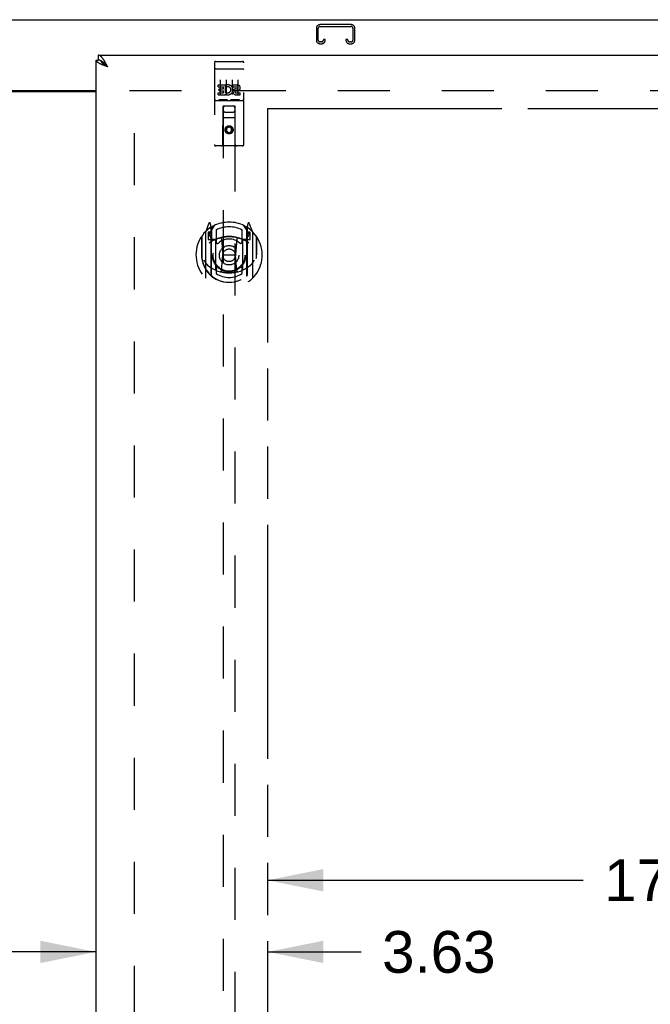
# Model space of a CAD drawing. Header units: inches. Extents: x 0 to 200, y 0 to 129.
# Tile 11 of 21: x 63 to 76, y 79 to 100. Entities that reach past the tile are written whole.
import ezdxf

# ---------------------------------------------------------------- set-up
doc = ezdxf.new("R2010")
doc.units = ezdxf.units.IN
doc.header["$LTSCALE"] = 11
doc.header["$MEASUREMENT"] = 0
doc.linetypes.add('HIDDEN', pattern=[0.2, 0.1, -0.1])
doc.linetypes.add('PHANTOM', pattern=[0.8, 0.45, -0.05, 0.1, -0.05, 0.1, -0.05])
doc.layers.get('0').update_dxf_attribs({"linetype": 'CONTINUOUS'})
for name, color, linetype in [('02___PRT_ALL_AXES', 7, 'CONTINUOUS'), ('AVAILABLE_DOOR_SPACE', 7, 'CONTINUOUS'), ('DEFAULT_2', 8, 'HIDDEN'), ('DIMENSIONS', 7, 'CONTINUOUS')]:
    doc.layers.add(name, color=color, linetype=linetype)
doc.styles.get("Standard").update_dxf_attribs({"font": 'arial.ttf'})
doc.dimstyles.new('DIMSTYLE_1', dxfattribs={"dimtxt": 0.882353, "dimasz": 1.176471, "dimexe": 0.09, "dimexo": 0.07, "dimgap": 0.0375, "dimtad": 0, "dimtih": 1, "dimtoh": 1, "dimzin": 4, "dimdsep": 46, "dimtxsty": 'Standard', "dimblk": '_FILLED', "dimblk1": '_FILLED', "dimblk2": '_FILLED', "dimcen": 0.09, "dimazin": 1, "dimtfac": 1, "dimtdec": 3, "dimtofl": 0, "dimtmove": 0, "dimatfit": 3, "dimldrblk": '_FILLED', "dimfxl": 0, "dimtolj": 1, "dimtzin": 4, "dimarcsym": 0})

# ---------------------------------------------------------------- blocks, each defined once
blk = doc.blocks.new('_FILLED')
at = {"color": 0, "linetype": 'ByBlock'}
blk.add_solid([(0, 0), (-1, 0.2), (-1, -0.2)], dxfattribs=at)
blk = doc.blocks.new('*D7')
at = {"layer": 'DIMENSIONS', "color": 2, "linetype": 'Continuous'}
for p, q in [((68.372, 81.975), (75.045, 81.975)), ((85.684, 81.975), (79.011, 81.975))]:
    blk.add_line(p, q, dxfattribs=at)
at = {"layer": 'DIMENSIONS', "color": 2, "linetype": 'Continuous', "xscale": 1.1764705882, "yscale": 1.1764705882, "zscale": 1.1764705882, "rotation": 180}
blk.add_blockref('_FILLED', (68.372, 81.975), dxfattribs=at)
at = {"layer": 'DIMENSIONS', "color": 2, "linetype": 'Continuous', "xscale": 1.1764705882, "yscale": 1.1764705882, "zscale": 1.1764705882}
blk.add_blockref('_FILLED', (85.684, 81.975), dxfattribs=at)
at = {"layer": 'DIMENSIONS', "color": 2, "linetype": 'Continuous', "insert": (77.028, 82.416), "char_height": 0.8824, "width": 3.08332, "attachment_point": 2, "line_spacing_factor": 0.9}
blk.add_mtext('17.31', dxfattribs=at)
blk = doc.blocks.new('*D10')
at = {"layer": 'DIMENSIONS', "color": 2, "linetype": 'Continuous'}
for p, q in [((59.247, 77.25), (57.178, 77.25)), ((62.872, 77.25), (65.225, 77.25))]:
    blk.add_line(p, q, dxfattribs=at)
at = {"layer": 'DIMENSIONS', "color": 2, "linetype": 'Continuous', "xscale": 1.1764705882, "yscale": 1.1764705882, "zscale": 1.1764705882}
blk.add_blockref('_FILLED', (59.247, 77.25), dxfattribs=at)
at = {"layer": 'DIMENSIONS', "color": 2, "linetype": 'Continuous', "xscale": 1.1764705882, "yscale": 1.1764705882, "zscale": 1.1764705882, "rotation": 180}
blk.add_blockref('_FILLED', (62.872, 77.25), dxfattribs=at)
at = {"layer": 'DIMENSIONS', "color": 2, "linetype": 'Continuous', "insert": (56.737, 77.691), "char_height": 0.8824, "width": 2.39777, "attachment_point": 3, "line_spacing_factor": 0.9}
blk.add_mtext('3.63', dxfattribs=at)
blk = doc.blocks.new('*D20')
at = {"layer": 'DIMENSIONS', "color": 2, "linetype": 'Continuous'}
for p, q in [((64.747, 80.461), (62.394, 80.461)), ((68.372, 80.461), (70.351, 80.461))]:
    blk.add_line(p, q, dxfattribs=at)
at = {"layer": 'DIMENSIONS', "color": 2, "linetype": 'Continuous', "xscale": 1.1764705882, "yscale": 1.1764705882, "zscale": 1.1764705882}
blk.add_blockref('_FILLED', (64.747, 80.461), dxfattribs=at)
at = {"layer": 'DIMENSIONS', "color": 2, "linetype": 'Continuous', "xscale": 1.1764705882, "yscale": 1.1764705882, "zscale": 1.1764705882, "rotation": 180}
blk.add_blockref('_FILLED', (68.372, 80.461), dxfattribs=at)
at = {"layer": 'DIMENSIONS', "color": 2, "linetype": 'Continuous', "insert": (70.792, 80.902), "char_height": 0.8824, "width": 2.39777, "attachment_point": 1, "line_spacing_factor": 0.9}
blk.add_mtext('3.63', dxfattribs=at)

msp = doc.modelspace()

# ---------------------------------------------------------------- linework, layer by layer
at = {"color": 7, "linetype": 'Continuous'}
for p, q in [((39.861, 100.165), (87.757, 100.165)), ((64.747, 99.311), (64.789, 99.311)), ((64.789, 99.415), (64.789, 99.311)), ((64.853, 99.294), (64.851, 99.295)), ((64.955, 99.21), (64.949, 99.216)), ((64.961, 99.203), (64.955, 99.21)), ((64.968, 99.196), (64.961, 99.203)), ((64.969, 99.184), (64.961, 99.189)), ((64.977, 99.186), (64.968, 99.196)), ((64.977, 99.179), (64.969, 99.184)), ((64.993, 99.168), (64.977, 99.186)), ((64.993, 99.168), (64.977, 99.179)), ((62.872, 98.665), (64.747, 98.665))]:
    msp.add_line(p, q, dxfattribs=at)
at = {"color": 3, "linetype": 'Continuous'}
for p, q in [((64.747, 41.019), (64.747, 99.311)), ((64.789, 99.415), (87.392, 99.415)), ((64.918, 99.196), (64.907, 99.201)), ((64.93, 99.192), (64.918, 99.196)), ((64.941, 99.188), (64.93, 99.192)), ((64.953, 99.183), (64.941, 99.188)), ((64.97, 99.177), (64.953, 99.183)), ((64.961, 99.228), (64.955, 99.24)), ((64.968, 99.216), (64.961, 99.228)), ((64.974, 99.205), (64.968, 99.216)), ((64.993, 99.168), (64.97, 99.177)), ((64.984, 99.186), (64.974, 99.205)), ((64.993, 99.168), (64.984, 99.186)), ((62.872, 98.65), (64.747, 98.65))]:
    msp.add_line(p, q, dxfattribs=at)
for points in [[(64.855, 99.222), (64.85, 99.225), (64.846, 99.227), (64.841, 99.229), (64.836, 99.231), (64.832, 99.233), (64.828, 99.235), (64.823, 99.237), (64.819, 99.24), (64.815, 99.242), (64.811, 99.244), (64.807, 99.246), (64.803, 99.248), (64.8, 99.25), (64.796, 99.253), (64.793, 99.255), (64.789, 99.257), (64.786, 99.259), (64.783, 99.261), (64.78, 99.263), (64.777, 99.266), (64.774, 99.268), (64.772, 99.27), (64.769, 99.272), (64.767, 99.274), (64.765, 99.276), (64.762, 99.278), (64.76, 99.281), (64.759, 99.283), (64.757, 99.285), (64.755, 99.287), (64.754, 99.289), (64.753, 99.291), (64.751, 99.294), (64.75, 99.296), (64.749, 99.298), (64.749, 99.3), (64.748, 99.302), (64.748, 99.304), (64.747, 99.307), (64.747, 99.309), (64.747, 99.311)], [(64.914, 99.31), (64.91, 99.315), (64.907, 99.32), (64.904, 99.325), (64.901, 99.329), (64.898, 99.334), (64.894, 99.338), (64.891, 99.343), (64.888, 99.347), (64.885, 99.351), (64.882, 99.355), (64.878, 99.359), (64.875, 99.363), (64.872, 99.366), (64.869, 99.37), (64.866, 99.373), (64.862, 99.377), (64.859, 99.38), (64.856, 99.383), (64.853, 99.386), (64.85, 99.389), (64.846, 99.391), (64.843, 99.394), (64.84, 99.396), (64.837, 99.398), (64.834, 99.4), (64.83, 99.402), (64.827, 99.404), (64.824, 99.406), (64.821, 99.407), (64.818, 99.409), (64.814, 99.41), (64.811, 99.411), (64.808, 99.412), (64.805, 99.413), (64.802, 99.414), (64.799, 99.414), (64.795, 99.415), (64.792, 99.415), (64.789, 99.415)], [(64.955, 99.24), (64.952, 99.246), (64.949, 99.251), (64.946, 99.257), (64.942, 99.263), (64.939, 99.268), (64.936, 99.274), (64.933, 99.279), (64.93, 99.285), (64.926, 99.29), (64.923, 99.295), (64.92, 99.3), (64.917, 99.305), (64.914, 99.31)], [(64.907, 99.201), (64.896, 99.205), (64.891, 99.207), (64.886, 99.209), (64.88, 99.212), (64.875, 99.214), (64.87, 99.216), (64.865, 99.218), (64.86, 99.22), (64.855, 99.222)]]:
    msp.add_lwpolyline(points, dxfattribs=at)
at = {"color": 7, "linetype": 'Continuous'}
for points in [[(64.851, 99.295), (64.85, 99.296), (64.846, 99.297), (64.843, 99.299), (64.84, 99.3), (64.837, 99.301), (64.834, 99.303), (64.83, 99.304), (64.827, 99.305), (64.824, 99.306), (64.821, 99.307), (64.818, 99.307), (64.814, 99.308), (64.811, 99.309), (64.808, 99.309), (64.805, 99.31), (64.802, 99.31), (64.799, 99.31), (64.795, 99.311), (64.792, 99.311), (64.789, 99.311)], [(64.949, 99.216), (64.946, 99.22), (64.942, 99.223), (64.939, 99.226), (64.936, 99.229), (64.933, 99.232), (64.93, 99.236), (64.926, 99.239), (64.923, 99.242), (64.92, 99.245), (64.917, 99.248), (64.914, 99.25), (64.91, 99.253), (64.907, 99.256), (64.904, 99.259), (64.901, 99.261), (64.898, 99.264), (64.894, 99.267), (64.891, 99.269), (64.888, 99.272), (64.885, 99.274), (64.882, 99.276), (64.878, 99.279), (64.875, 99.281), (64.872, 99.283), (64.869, 99.285), (64.866, 99.287), (64.862, 99.289), (64.859, 99.291), (64.856, 99.292), (64.853, 99.294)], [(64.961, 99.189), (64.953, 99.195), (64.949, 99.197), (64.945, 99.2), (64.941, 99.203), (64.937, 99.205), (64.933, 99.208), (64.929, 99.211), (64.926, 99.213), (64.922, 99.216), (64.919, 99.219), (64.915, 99.221), (64.912, 99.224), (64.908, 99.226), (64.905, 99.229), (64.902, 99.232), (64.899, 99.234), (64.896, 99.237), (64.893, 99.24), (64.89, 99.242), (64.887, 99.245), (64.884, 99.248), (64.882, 99.25), (64.879, 99.253), (64.877, 99.255), (64.874, 99.258), (64.872, 99.261), (64.87, 99.263), (64.868, 99.266), (64.866, 99.269), (64.864, 99.271), (64.863, 99.274), (64.861, 99.277), (64.86, 99.279), (64.858, 99.282), (64.857, 99.284), (64.856, 99.287), (64.855, 99.29), (64.854, 99.292), (64.853, 99.294)]]:
    msp.add_lwpolyline(points, dxfattribs=at)
at = {"layer": '02___PRT_ALL_AXES', "color": 8, "linetype": 'HIDDEN'}
for p, q in [((67.277, 99.282), (67.342, 99.282)), ((67.527, 99.282), (67.592, 99.282)), ((67.777, 99.282), (67.842, 99.282)), ((67.328, 98.747), (67.328, 98.79)), ((67.328, 98.79), (67.484, 98.79)), ((67.328, 98.747), (67.441, 98.747)), ((67.349, 98.662), (67.349, 98.705)), ((67.349, 98.705), (67.441, 98.705)), ((67.349, 98.662), (67.441, 98.662)), ((67.441, 98.705), (67.441, 98.747)), ((67.441, 98.619), (67.441, 98.662)), ((67.484, 98.612), (67.484, 98.79)), ((67.508, 98.741), (67.491, 98.781)), ((67.64, 98.747), (67.64, 98.79)), ((67.64, 98.79), (67.732, 98.79)), ((67.64, 98.747), (67.732, 98.747)), ((67.7, 98.662), (67.746, 98.662)), ((67.704, 98.703), (67.732, 98.703)), ((67.328, 98.576), (67.328, 98.619)), ((67.328, 98.619), (67.441, 98.619)), ((67.328, 98.576), (67.484, 98.576)), ((67.484, 98.612), (67.497, 98.631)), ((67.484, 98.576), (67.484, 98.589)), ((67.487, 98.587), (67.484, 98.589)), ((67.704, 98.619), (67.796, 98.619)), ((67.704, 98.576), (67.796, 98.576)), ((67.796, 98.576), (67.796, 98.619))]:
    msp.add_line(p, q, dxfattribs=at)
msp.add_circle((67.559, 97.837), 0.085, dxfattribs=at)
for centre, radius, start, end in [((67.533, 98.683), 0.107, 244.2636, 113.4027), ((67.533, 98.683), 0.0639, 234.8895, 113.4026), ((67.704, 98.64), 0.0635, 90, 270), ((67.704, 98.641), 0.0219, 100.307, 270), ((67.732, 98.725), 0.0644, 282.2995, 90.0775), ((67.732, 98.725), 0.0219, 269.9011, 90)]:
    msp.add_arc(centre, radius, start, end, dxfattribs=at)
at = {"layer": 'AVAILABLE_DOOR_SPACE', "color": 4, "linetype": 'PHANTOM'}
for p, q in [((68.372, 98.29), (68.372, 71.04)), ((68.372, 98.29), (74.591, 98.29)), ((74.591, 98.29), (74.591, 98.289)), ((74.591, 98.289), (77.591, 98.289))]:
    msp.add_line(p, q, dxfattribs=at)
at = {"layer": 'DEFAULT_2', "color": 8, "linetype": 'HIDDEN'}
for p, q in [((69.403, 99.981), (69.403, 99.735)), ((69.443, 99.735), (69.443, 99.981)), ((70.136, 100.061), (69.483, 100.061)), ((69.483, 100.021), (70.136, 100.021)), ((70.176, 99.981), (70.176, 99.735)), ((70.216, 99.735), (70.216, 99.981)), ((69.511, 99.695), (69.483, 99.695)), ((69.551, 99.748), (69.551, 99.735)), ((69.591, 99.748), (69.551, 99.748)), ((69.591, 99.735), (69.591, 99.748)), ((70.028, 99.748), (70.028, 99.735)), ((70.068, 99.748), (70.028, 99.748)), ((70.068, 99.735), (70.068, 99.748)), ((70.136, 99.695), (70.108, 99.695)), ((69.483, 99.655), (69.511, 99.655)), ((70.108, 99.655), (70.136, 99.655)), ((67.342, 99.282), (67.527, 99.282)), ((67.592, 99.282), (67.777, 99.282)), ((67.247, 99.252), (67.247, 97.527)), ((67.264, 99.124), (67.263, 99.123)), ((67.264, 99.124), (67.264, 99.124)), ((67.265, 99.124), (67.264, 99.124)), ((67.266, 99.124), (67.265, 99.124)), ((67.267, 99.124), (67.266, 99.124)), ((67.267, 99.124), (67.267, 99.124)), ((67.268, 99.124), (67.267, 99.124)), ((67.269, 99.124), (67.268, 99.124)), ((67.27, 99.124), (67.269, 99.124)), ((67.271, 99.124), (67.27, 99.124)), ((67.271, 99.124), (67.271, 99.124)), ((67.272, 99.124), (67.271, 99.124)), ((67.273, 99.124), (67.272, 99.124)), ((67.274, 99.124), (67.273, 99.124)), ((67.275, 99.124), (67.274, 99.124)), ((67.276, 99.124), (67.275, 99.124)), ((67.277, 99.124), (67.276, 99.124)), ((67.277, 99.124), (67.842, 99.124)), ((67.842, 99.124), (67.843, 99.124)), ((67.843, 99.124), (67.844, 99.124)), ((67.844, 99.124), (67.844, 99.124)), ((67.844, 99.124), (67.845, 99.124)), ((67.845, 99.124), (67.846, 99.124)), ((67.846, 99.124), (67.847, 99.124)), ((67.847, 99.124), (67.848, 99.124)), ((67.848, 99.124), (67.849, 99.124)), ((67.849, 99.124), (67.849, 99.124)), ((67.849, 99.124), (67.85, 99.124)), ((67.85, 99.124), (67.851, 99.124)), ((67.851, 99.124), (67.852, 99.124)), ((67.852, 99.124), (67.853, 99.124)), ((67.853, 99.124), (67.853, 99.124)), ((67.853, 99.124), (67.854, 99.124)), ((67.854, 99.124), (67.855, 99.124)), ((67.872, 97.527), (67.872, 99.252)), ((67.372, 98.891), (67.372, 98.585)), ((67.497, 98.891), (67.497, 98.585)), ((67.622, 98.891), (67.622, 98.585)), ((67.747, 98.891), (67.747, 98.585)), ((65.455, 98.665), (86.059, 98.665)), ((65.559, 41.665), (65.559, 98.665)), ((67.277, 98.454), (67.842, 98.454)), ((67.521, 98.47), (67.349, 98.47)), ((67.771, 98.47), (67.599, 98.47)), ((67.429, 97.527), (67.433, 98.337)), ((67.434, 98.337), (67.433, 98.337)), ((67.434, 98.337), (67.434, 72.336)), ((67.684, 98.337), (67.434, 98.337)), ((67.684, 72.336), (67.684, 98.337)), ((67.686, 98.337), (67.684, 98.337)), ((67.689, 97.527), (67.686, 98.337)), ((67.687, 98.087), (67.432, 98.087)), ((67.474, 98.212), (67.644, 98.212)), ((67.559, 97.909), (67.497, 97.873)), ((67.497, 97.873), (67.497, 97.801)), ((67.497, 97.873), (67.507, 97.867)), ((67.559, 97.898), (67.507, 97.867)), ((67.507, 97.867), (67.507, 97.807)), ((67.559, 97.909), (67.559, 97.898)), ((67.622, 97.873), (67.559, 97.909)), ((67.612, 97.867), (67.559, 97.898)), ((67.622, 97.873), (67.612, 97.867)), ((67.612, 97.807), (67.612, 97.867)), ((67.622, 97.801), (67.622, 97.873)), ((67.497, 97.801), (67.507, 97.807)), ((67.497, 97.801), (67.559, 97.765)), ((67.507, 97.807), (67.559, 97.776)), ((67.559, 97.776), (67.612, 97.807)), ((67.559, 97.765), (67.622, 97.801)), ((67.559, 97.765), (67.559, 97.776)), ((67.622, 97.801), (67.612, 97.807)), ((67.842, 97.497), (67.277, 97.497)), ((67.134, 95.863), (67.064, 95.688)), ((67.156, 95.758), (67.155, 95.758)), ((67.156, 95.758), (67.155, 95.758)), ((67.156, 95.758), (67.156, 95.758)), ((67.177, 95.78), (67.163, 95.86)), ((67.177, 94.763), (67.177, 95.78)), ((67.184, 95.707), (67.254, 95.816)), ((67.184, 94.763), (67.184, 95.766)), ((67.187, 95.742), (67.187, 95.534)), ((67.864, 95.816), (67.934, 95.707)), ((67.932, 95.534), (67.932, 95.742)), ((67.934, 94.763), (67.934, 95.766)), ((67.956, 95.86), (67.942, 95.78)), ((67.942, 95.78), (67.942, 94.763)), ((67.963, 95.758), (67.959, 95.761)), ((68.055, 95.688), (67.985, 95.863)), ((66.977, 95.582), (66.977, 95.193)), ((66.984, 95.579), (66.984, 95.122)), ((67.059, 95.677), (67.059, 94.71)), ((67.117, 95.672), (67.117, 95.522)), ((67.177, 95.672), (67.117, 95.672)), ((67.125, 95.64), (67.155, 95.594)), ((67.184, 95.647), (67.129, 95.647)), ((67.284, 95.72), (67.284, 95.467)), ((67.396, 95.538), (67.427, 95.193)), ((67.723, 95.538), (67.692, 95.193)), ((67.834, 95.467), (67.834, 95.72)), ((67.989, 95.647), (67.934, 95.647)), ((68.002, 95.672), (67.942, 95.672)), ((67.964, 95.594), (67.994, 95.64)), ((68.002, 95.522), (68.002, 95.672)), ((68.059, 94.71), (68.059, 95.677)), ((68.134, 95.579), (68.134, 95.122)), ((68.142, 95.193), (68.142, 95.582)), ((67.117, 95.522), (67.177, 95.522)), ((67.277, 95.521), (67.204, 95.521)), ((67.207, 95.514), (67.273, 95.514)), ((67.277, 94.88), (67.277, 95.511)), ((67.914, 95.521), (67.842, 95.521)), ((67.842, 95.511), (67.842, 94.88)), ((67.846, 95.514), (67.912, 95.514)), ((67.942, 95.522), (68.002, 95.522)), ((66.977, 95.193), (66.992, 95.193)), ((67.397, 94.854), (67.427, 95.193)), ((67.427, 95.193), (67.692, 95.193)), ((67.722, 94.854), (67.692, 95.193)), ((68.142, 95.193), (68.127, 95.193)), ((68.134, 95.122), (68.134, 95.119)), ((67.284, 94.906), (67.284, 94.803)), ((67.834, 94.803), (67.834, 94.906))]:
    msp.add_line(p, q, dxfattribs=at)
for points in [[(67.263, 99.123), (67.262, 99.123), (67.262, 99.123), (67.262, 99.123), (67.261, 99.123), (67.261, 99.123), (67.261, 99.123), (67.26, 99.123), (67.26, 99.123), (67.26, 99.123), (67.259, 99.123), (67.259, 99.123), (67.259, 99.123), (67.258, 99.123), (67.258, 99.123), (67.258, 99.123), (67.257, 99.123), (67.257, 99.122), (67.257, 99.122), (67.256, 99.122), (67.256, 99.122), (67.256, 99.122), (67.255, 99.122), (67.255, 99.122), (67.255, 99.122), (67.255, 99.122), (67.254, 99.122), (67.254, 99.122), (67.254, 99.122), (67.253, 99.122), (67.253, 99.121), (67.253, 99.121), (67.253, 99.121), (67.252, 99.121), (67.252, 99.121), (67.252, 99.121), (67.252, 99.121), (67.252, 99.121), (67.251, 99.121), (67.251, 99.121), (67.251, 99.121), (67.251, 99.121), (67.25, 99.12), (67.25, 99.12), (67.25, 99.12), (67.25, 99.12), (67.25, 99.12), (67.25, 99.12), (67.249, 99.12), (67.249, 99.12), (67.249, 99.12), (67.249, 99.12), (67.249, 99.119), (67.249, 99.119), (67.248, 99.119), (67.248, 99.119), (67.248, 99.119), (67.248, 99.119), (67.248, 99.119), (67.248, 99.119), (67.248, 99.119), (67.248, 99.119), (67.248, 99.118), (67.248, 99.118), (67.247, 99.118), (67.247, 99.118), (67.247, 99.118), (67.247, 99.118), (67.247, 99.118), (67.247, 99.118), (67.247, 99.118), (67.247, 99.118), (67.247, 99.117), (67.247, 99.117), (67.247, 99.117), (67.247, 99.117), (67.247, 99.117), (67.247, 99.117)], [(67.855, 99.124), (67.856, 99.124), (67.856, 99.123), (67.856, 99.123), (67.857, 99.123), (67.857, 99.123), (67.858, 99.123), (67.858, 99.123), (67.858, 99.123), (67.859, 99.123), (67.859, 99.123), (67.859, 99.123), (67.86, 99.123), (67.86, 99.123), (67.86, 99.123), (67.861, 99.123), (67.861, 99.123), (67.861, 99.123), (67.862, 99.123), (67.862, 99.122), (67.862, 99.122), (67.863, 99.122), (67.863, 99.122), (67.863, 99.122), (67.863, 99.122), (67.864, 99.122), (67.864, 99.122), (67.864, 99.122), (67.865, 99.122), (67.865, 99.122), (67.865, 99.122), (67.865, 99.122), (67.866, 99.121), (67.866, 99.121), (67.866, 99.121), (67.866, 99.121), (67.867, 99.121), (67.867, 99.121), (67.867, 99.121), (67.867, 99.121), (67.868, 99.121), (67.868, 99.121), (67.868, 99.121), (67.868, 99.121), (67.868, 99.12), (67.869, 99.12), (67.869, 99.12), (67.869, 99.12), (67.869, 99.12), (67.869, 99.12), (67.869, 99.12), (67.87, 99.12), (67.87, 99.12), (67.87, 99.12), (67.87, 99.119), (67.87, 99.119), (67.87, 99.119), (67.871, 99.119), (67.871, 99.119), (67.871, 99.119), (67.871, 99.119), (67.871, 99.119), (67.871, 99.119), (67.871, 99.119), (67.871, 99.118), (67.871, 99.118), (67.871, 99.118), (67.872, 99.118), (67.872, 99.118), (67.872, 99.118), (67.872, 99.118), (67.872, 99.118), (67.872, 99.118), (67.872, 99.118), (67.872, 99.117), (67.872, 99.117), (67.872, 99.117), (67.872, 99.117), (67.872, 99.117), (67.872, 99.117)], [(67.349, 98.47), (67.348, 98.47), (67.348, 98.47), (67.348, 98.47), (67.348, 98.47), (67.347, 98.47), (67.347, 98.47), (67.347, 98.47), (67.347, 98.47), (67.347, 98.47), (67.347, 98.47), (67.346, 98.47), (67.346, 98.47), (67.346, 98.47), (67.346, 98.471), (67.346, 98.471), (67.346, 98.471), (67.345, 98.471), (67.345, 98.471), (67.345, 98.471), (67.345, 98.471), (67.345, 98.471), (67.345, 98.471), (67.344, 98.471), (67.344, 98.471), (67.344, 98.471), (67.344, 98.471), (67.344, 98.471), (67.344, 98.471), (67.344, 98.471), (67.344, 98.471), (67.343, 98.471), (67.343, 98.471), (67.343, 98.471), (67.343, 98.471), (67.343, 98.471), (67.343, 98.471), (67.343, 98.471), (67.343, 98.471), (67.343, 98.471), (67.342, 98.471), (67.342, 98.471), (67.342, 98.471), (67.342, 98.471), (67.342, 98.471), (67.342, 98.472), (67.342, 98.472)], [(67.527, 98.472), (67.527, 98.472), (67.527, 98.471), (67.527, 98.471), (67.527, 98.471), (67.526, 98.471), (67.526, 98.471), (67.526, 98.471), (67.526, 98.471), (67.526, 98.471), (67.526, 98.471), (67.526, 98.471), (67.526, 98.471), (67.526, 98.471), (67.526, 98.471), (67.525, 98.471), (67.525, 98.471), (67.525, 98.471), (67.525, 98.471), (67.525, 98.471), (67.525, 98.471), (67.525, 98.471), (67.525, 98.471), (67.524, 98.471), (67.524, 98.471), (67.524, 98.471), (67.524, 98.471), (67.524, 98.471), (67.524, 98.471), (67.523, 98.471), (67.523, 98.471), (67.523, 98.471), (67.523, 98.471), (67.523, 98.47), (67.523, 98.47), (67.522, 98.47), (67.522, 98.47), (67.522, 98.47), (67.522, 98.47), (67.522, 98.47), (67.522, 98.47), (67.521, 98.47), (67.521, 98.47), (67.521, 98.47), (67.521, 98.47), (67.521, 98.47)], [(67.599, 98.47), (67.598, 98.47), (67.598, 98.47), (67.598, 98.47), (67.598, 98.47), (67.597, 98.47), (67.597, 98.47), (67.597, 98.47), (67.597, 98.47), (67.597, 98.47), (67.597, 98.47), (67.596, 98.47), (67.596, 98.47), (67.596, 98.47), (67.596, 98.471), (67.596, 98.471), (67.596, 98.471), (67.595, 98.471), (67.595, 98.471), (67.595, 98.471), (67.595, 98.471), (67.595, 98.471), (67.595, 98.471), (67.594, 98.471), (67.594, 98.471), (67.594, 98.471), (67.594, 98.471), (67.594, 98.471), (67.594, 98.471), (67.594, 98.471), (67.594, 98.471), (67.593, 98.471), (67.593, 98.471), (67.593, 98.471), (67.593, 98.471), (67.593, 98.471), (67.593, 98.471), (67.593, 98.471), (67.593, 98.471), (67.593, 98.471), (67.592, 98.471), (67.592, 98.471), (67.592, 98.471), (67.592, 98.471), (67.592, 98.471), (67.592, 98.472), (67.592, 98.472)], [(67.777, 98.472), (67.777, 98.472), (67.777, 98.471), (67.777, 98.471), (67.777, 98.471), (67.776, 98.471), (67.776, 98.471), (67.776, 98.471), (67.776, 98.471), (67.776, 98.471), (67.776, 98.471), (67.776, 98.471), (67.776, 98.471), (67.776, 98.471), (67.776, 98.471), (67.775, 98.471), (67.775, 98.471), (67.775, 98.471), (67.775, 98.471), (67.775, 98.471), (67.775, 98.471), (67.775, 98.471), (67.775, 98.471), (67.774, 98.471), (67.774, 98.471), (67.774, 98.471), (67.774, 98.471), (67.774, 98.471), (67.774, 98.471), (67.773, 98.471), (67.773, 98.471), (67.773, 98.471), (67.773, 98.471), (67.773, 98.47), (67.773, 98.47), (67.772, 98.47), (67.772, 98.47), (67.772, 98.47), (67.772, 98.47), (67.772, 98.47), (67.772, 98.47), (67.771, 98.47), (67.771, 98.47), (67.771, 98.47), (67.771, 98.47), (67.771, 98.47)], [(67.027, 95.08), (67.03, 95.075), (67.033, 95.07), (67.036, 95.065), (67.039, 95.06), (67.042, 95.056), (67.044, 95.052), (67.047, 95.047), (67.05, 95.044), (67.052, 95.04), (67.055, 95.036), (67.057, 95.033), (67.06, 95.029), (67.062, 95.026), (67.064, 95.023), (67.067, 95.02), (67.069, 95.017), (67.071, 95.015), (67.073, 95.012), (67.075, 95.009), (67.077, 95.007), (67.079, 95.005), (67.081, 95.002), (67.083, 95), (67.085, 94.998), (67.087, 94.996), (67.089, 94.994), (67.09, 94.992), (67.092, 94.99), (67.094, 94.989), (67.096, 94.987), (67.097, 94.985), (67.099, 94.984), (67.1, 94.982), (67.102, 94.981), (67.104, 94.98), (67.105, 94.978)], [(68.014, 94.978), (68.015, 94.98), (68.017, 94.981), (68.018, 94.982), (68.02, 94.984), (68.022, 94.985), (68.023, 94.987), (68.025, 94.989), (68.027, 94.99), (68.028, 94.992), (68.03, 94.994), (68.032, 94.996), (68.034, 94.998), (68.036, 95), (68.038, 95.002), (68.04, 95.005), (68.042, 95.007), (68.044, 95.009), (68.046, 95.012), (68.048, 95.015), (68.05, 95.017), (68.052, 95.02), (68.055, 95.023), (68.057, 95.026), (68.059, 95.029), (68.062, 95.033), (68.064, 95.036), (68.067, 95.04), (68.069, 95.044), (68.072, 95.047), (68.074, 95.052), (68.077, 95.056), (68.08, 95.06), (68.083, 95.065), (68.086, 95.07), (68.089, 95.075), (68.092, 95.08)], [(67.747, 94.837), (67.742, 94.835), (67.737, 94.834), (67.731, 94.832), (67.726, 94.831), (67.72, 94.83), (67.715, 94.828), (67.709, 94.827), (67.704, 94.826), (67.698, 94.825), (67.693, 94.824), (67.687, 94.823), (67.682, 94.822), (67.676, 94.821), (67.671, 94.82), (67.665, 94.819), (67.66, 94.818), (67.654, 94.817), (67.649, 94.817), (67.643, 94.816), (67.638, 94.815), (67.632, 94.815), (67.626, 94.814), (67.621, 94.814), (67.615, 94.813), (67.61, 94.813), (67.604, 94.812), (67.599, 94.812), (67.593, 94.812), (67.587, 94.811), (67.582, 94.811), (67.576, 94.811), (67.571, 94.811), (67.565, 94.811), (67.559, 94.811), (67.554, 94.811), (67.548, 94.811), (67.543, 94.811), (67.537, 94.811), (67.531, 94.811), (67.526, 94.812), (67.52, 94.812), (67.515, 94.812), (67.509, 94.813), (67.504, 94.813), (67.498, 94.814), (67.492, 94.814), (67.487, 94.815), (67.481, 94.815), (67.476, 94.816), (67.47, 94.817), (67.465, 94.817), (67.459, 94.818), (67.453, 94.819), (67.448, 94.82), (67.442, 94.821), (67.437, 94.822), (67.431, 94.823), (67.426, 94.824), (67.42, 94.825), (67.415, 94.826), (67.409, 94.827), (67.404, 94.828), (67.399, 94.83), (67.393, 94.831), (67.388, 94.832), (67.382, 94.834), (67.377, 94.835), (67.371, 94.837)]]:
    msp.add_lwpolyline(points, dxfattribs=at)
for centre, radius in [((67.559, 97.837), 0.0845), ((67.559, 95.186), 0.35), ((67.559, 95.186), 0.335), ((67.559, 95.186), 0.205), ((67.559, 95.186), 0.133)]:
    msp.add_circle(centre, radius, dxfattribs=at)
for centre, radius, start, end in [((69.483, 99.981), 0.08, 90, 180), ((69.483, 99.981), 0.04, 90, 180), ((70.136, 99.981), 0.08, 0, 90), ((70.136, 99.981), 0.04, 0, 90), ((69.483, 99.735), 0.08, 180, 270), ((69.483, 99.735), 0.04, 180, 270), ((69.511, 99.735), 0.08, 270, 360), ((69.511, 99.735), 0.04, 270, 360), ((70.108, 99.735), 0.08, 180, 270), ((70.108, 99.735), 0.04, 180, 270), ((70.136, 99.735), 0.08, 270, 360), ((70.136, 99.735), 0.04, 270, 360), ((67.277, 99.252), 0.03, 90, 180), ((67.842, 99.252), 0.03, 0, 90), ((67.277, 98.424), 0.03, 90, 180), ((67.842, 98.424), 0.03, 0, 90), ((67.474, 98.297), 0.04, 90, 180), ((67.474, 98.252), 0.04, 180, 270), ((67.644, 98.297), 0.04, 0, 90), ((67.644, 98.252), 0.04, 270, 360), ((67.277, 97.527), 0.03, 180, 270), ((67.399, 97.527), 0.03, 270, 360), ((67.719, 97.527), 0.03, 180, 270), ((67.842, 97.527), 0.03, 270, 360), ((67.559, 95.193), 0.7, 125.5126, 54.4874), ((67.559, 95.186), 0.7, 35.2961, 144.7039), ((67.148, 95.858), 0.015, 10, 158.1959), ((67.164, 95.747), 0.02, 0, 125.5126), ((67.167, 95.742), 0.02, 0, 125.2543), ((67.204, 95.766), 0.02, 121.4688, 179.9992), ((67.559, 95.186), 0.6, 62.7204, 117.2796), ((67.914, 95.766), 0.02, 0, 58.5295), ((67.952, 95.742), 0.02, 54.7457, 180), ((67.954, 95.747), 0.02, 54.4874, 180), ((67.971, 95.858), 0.015, 21.8041, 170), ((67.004, 95.579), 0.02, 144.7039, 180), ((67.074, 95.677), 0.015, 135.0748, 180), ((67.129, 95.642), 0.005, 90, 212.6792), ((67.559, 94.881), 0.7, 53.2319, 126.7681), ((66.996, 95.492), 0.188, 0, 32.6792), ((67.204, 95.541), 0.02, 180, 270), ((67.207, 95.534), 0.02, 180, 270), ((67.559, 94.874), 0.7, 66.536, 113.464), ((67.559, 95.186), 0.343, 48.8739, 131.1261), ((67.376, 95.536), 0.02, 5.0796, 105.6131), ((67.742, 95.536), 0.02, 74.3869, 174.9204), ((67.912, 95.534), 0.02, 270, 360), ((67.914, 95.541), 0.02, 270, 360), ((68.122, 95.492), 0.188, 147.3208, 180), ((67.989, 95.642), 0.005, 327.3208, 90), ((68.044, 95.677), 0.015, 0, 44.9252), ((68.114, 95.579), 0.02, 0, 35.2961), ((67.273, 95.534), 0.02, 270, 293.464), ((67.292, 95.511), 0.015, 112.9863, 180), ((67.314, 95.467), 0.03, 180, 311.1261), ((67.804, 95.467), 0.03, 228.8739, 360), ((67.827, 95.511), 0.015, 0, 67.0137), ((67.846, 95.534), 0.02, 246.536, 270), ((67.559, 95.196), 0.583, 180.2464, 359.7536), ((67.004, 95.122), 0.02, 180, 187.6622), ((67.559, 95.196), 0.58, 187.6622, 352.3378), ((68.114, 95.122), 0.02, 352.3378, 360), ((67.559, 95.511), 0.7, 229.529, 310.471), ((67.314, 94.906), 0.03, 48.8739, 180), ((67.559, 95.186), 0.343, 228.8739, 311.1261), ((67.804, 94.906), 0.03, 0, 131.1261), ((67.074, 94.71), 0.015, 180, 224.9252), ((67.192, 94.763), 0.015, 180, 229.6413), ((67.204, 94.763), 0.02, 180, 230.6594), ((67.292, 94.88), 0.015, 180, 247.0137), ((67.559, 95.196), 0.48, 235.0461, 304.9539), ((67.377, 94.856), 0.02, 254.4248, 354.9204), ((67.742, 94.856), 0.02, 185.0796, 285.5752), ((67.827, 94.88), 0.015, 292.9863, 360), ((67.914, 94.763), 0.02, 309.3378, 359.9984), ((67.927, 94.763), 0.015, 310.3587, 360), ((68.044, 94.71), 0.015, 315.0748, 360)]:
    msp.add_arc(centre, radius, start, end, dxfattribs=at)

# ---------------------------------------------------------------- dimensions: what is measured, and where the dimension line sits
at = {"layer": 'DIMENSIONS', "color": 2, "linetype": 'Continuous'}
for base, p1, p2, picture, middle in [((64.746925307, 80.460848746), (68.371925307, 71.039865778), (64.746925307, 99.290865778), '*D20', (71.990048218, 80.455928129)), ((68.372, 81.975), (85.684, 98.29), (68.372, 98.29), '*D7', (76.98, 81.97))]:
    dim = msp.add_linear_dim(base=base, p1=p1, p2=p2, angle=180, dimstyle='DIMSTYLE_1', dxfattribs=at)
    dim.commit()
    dim.dimension.update_dxf_attribs({"geometry": picture, "text_midpoint": middle, "dimtype": 160})
dim = msp.add_linear_dim(base=(62.871925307, 77.249763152), p1=(59.246925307, 98.289865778), p2=(62.871925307, 41.038865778), dimstyle='DIMSTYLE_1', dxfattribs=at)
dim.commit()
dim.dimension.update_dxf_attribs({"geometry": '*D10', "text_midpoint": (55.536914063, 77.244841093), "dimtype": 160})

doc.saveas('drawing.dxf')
